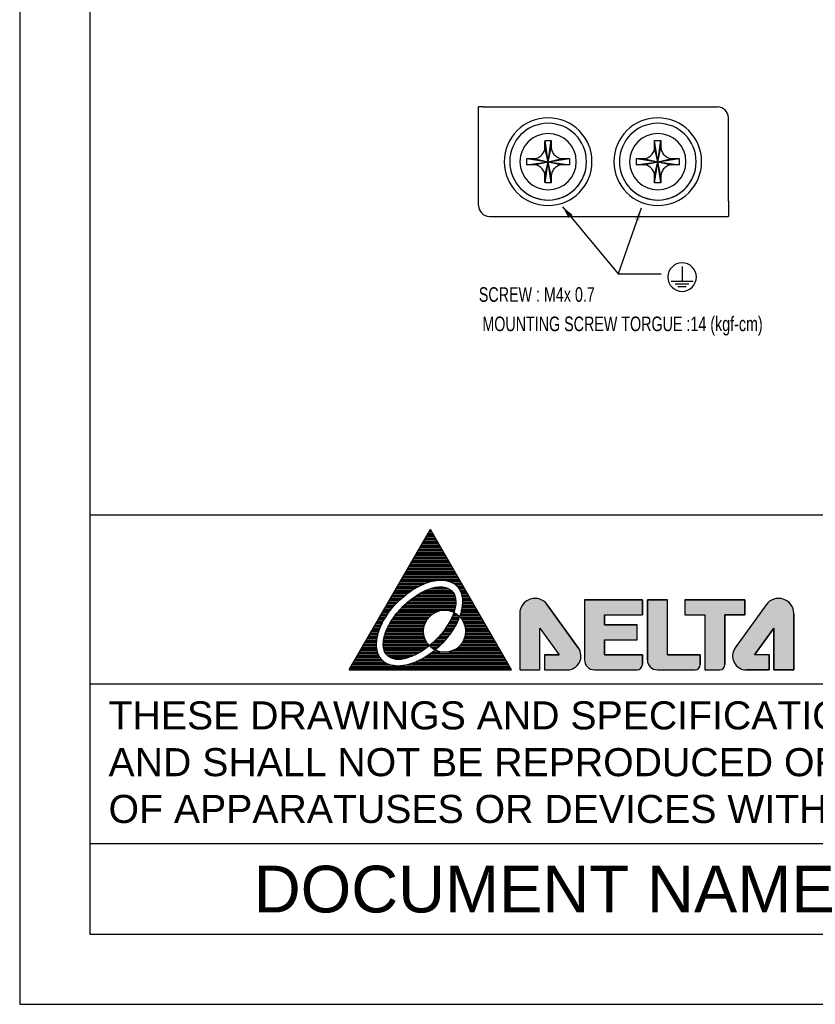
# Model space of a CAD drawing. Header units: millimetres. Extents: x -630 to -92, y 209 to 969.
# Tile 1 of 24: x -630 to -412, y 209 to 478. Entities that reach past the tile are written whole.
import ezdxf
from ezdxf.enums import TextEntityAlignment as Align

# ---------------------------------------------------------------- set-up
doc = ezdxf.new("R2010")
doc.units = ezdxf.units.MM
doc.header["$LTSCALE"] = 32.67
doc.linetypes.add('CENTER', pattern=[0.6, 0.375, -0.075, 0.075, -0.075])
doc.layers.get('0').update_dxf_attribs({"linetype": 'CONTINUOUS'})
for name, color, linetype in [('DEFAULT_1', 7, 'CENTER'), ('DELTA', 5, 'CONTINUOUS'), ('DF', 3, 'CONTINUOUS'), ('SPEC', 1, 'CONTINUOUS'), ('TXT', 7, 'CONTINUOUS')]:
    doc.layers.add(name, color=color, linetype=linetype)
doc.styles.get("Standard").update_dxf_attribs({"font": 'txt', "width": 0.7})
doc.styles.add('TEXTSTYLE_1', font='ARIAL.TTF')
doc.dimstyles.new('DIMSTYLE_1', dxfattribs={"dimtxt": 5, "dimasz": 0.1875, "dimexe": 0.18, "dimexo": 0.0625, "dimgap": 0.09, "dimtad": 1, "dimdsep": 46, "dimtxsty": 'Standard', "dimblk": '_FILLED', "dimblk1": '_FILLED', "dimblk2": '_FILLED', "dimcen": 0.09, "dimadec": 0, "dimazin": 0, "dimtp": 0.01, "dimtm": 0.01, "dimtfac": 1, "dimtofl": 0, "dimtmove": 0, "dimatfit": 3, "dimldrblk": '_FILLED', "dimfxl": 0, "dimtolj": 1, "dimarcsym": 0})

# ---------------------------------------------------------------- blocks, each defined once
blk = doc.blocks.new('A$C71E57D54')
at = {"layer": 'DELTA'}
h = blk.add_hatch(color=256, dxfattribs=at)
edge = h.paths.add_edge_path()
edge.add_line((-314.73, -519.27), (-317.85, -519.27))
edge.add_line((-317.85, -519.27), (-317.85, -522.48))
edge.add_line((-317.85, -522.48), (-313, -522.48))
edge.add_arc((-313, -519.53), 2.96, 270, 395.6164)
edge.add_line((-310.6, -517.81), (-317.23, -508.56))
edge.add_arc((-319.87, -510.46), 3.25, 35.7261, 180)
edge.add_line((-323.12, -510.46), (-323.12, -522.48))
edge.add_line((-323.12, -522.48), (-318.84, -522.48))
edge.add_line((-318.84, -522.48), (-318.84, -513.54))
edge.add_line((-318.84, -513.54), (-314.73, -519.27))
edge = h.paths.add_edge_path()
edge.add_arc((-307.14, -520.34), 2.14, 180, 270)
edge.add_line((-307.14, -522.48), (-298.02, -522.48))
edge.add_arc((-298.02, -521.37), 1.11, 270, 360)
edge.add_line((-296.91, -521.37), (-296.91, -519.27))
edge.add_line((-296.91, -519.27), (-304.99, -519.27))
edge.add_line((-304.99, -519.27), (-304.99, -516.05))
edge.add_line((-304.99, -516.05), (-297.99, -516.05))
edge.add_line((-297.99, -516.05), (-297.99, -512.84))
edge.add_line((-297.99, -512.84), (-304.99, -512.84))
edge.add_line((-304.99, -512.84), (-304.99, -510.7))
edge.add_line((-304.99, -510.7), (-296.91, -510.7))
edge.add_line((-296.91, -510.7), (-296.91, -507.48))
edge.add_line((-296.91, -507.48), (-309.28, -507.48))
edge.add_line((-309.28, -507.48), (-309.28, -520.34))
edge = h.paths.add_edge_path()
edge.add_arc((-293.7, -520.34), 2.14, 180.0847, 270)
edge.add_line((-293.7, -522.48), (-285.66, -522.48))
edge.add_arc((-285.66, -521.37), 1.11, 270, 360)
edge.add_line((-284.55, -521.37), (-284.55, -519.27))
edge.add_line((-284.55, -519.27), (-291.56, -519.27))
edge.add_line((-291.56, -519.27), (-291.56, -507.48))
edge.add_line((-291.56, -507.48), (-295.84, -507.48))
edge.add_line((-295.84, -507.48), (-295.84, -520.34))
edge = h.paths.add_edge_path()
edge.add_line((-287.85, -510.7), (-283.56, -510.7))
edge.add_line((-283.56, -510.7), (-283.56, -522.48))
edge.add_line((-283.56, -522.48), (-280.39, -522.48))
edge.add_arc((-280.39, -521.37), 1.11, 270, 360)
edge.add_line((-279.28, -521.37), (-279.28, -510.7))
edge.add_line((-279.28, -510.7), (-274.99, -510.7))
edge.add_line((-274.99, -510.7), (-274.99, -507.48))
edge.add_line((-274.99, -507.48), (-287.85, -507.48))
edge.add_line((-287.85, -507.48), (-287.85, -510.7))
edge = h.paths.add_edge_path()
edge.add_line((-269.82, -519.27), (-272.94, -519.27))
edge.add_line((-272.94, -519.27), (-268.83, -513.54))
edge.add_line((-268.83, -513.54), (-268.83, -522.48))
edge.add_line((-268.83, -522.48), (-264.55, -522.48))
edge.add_line((-264.55, -522.48), (-264.55, -510.46))
edge.add_arc((-267.8, -510.46), 3.25, 0, 144.2739)
edge.add_line((-270.44, -508.56), (-277.07, -517.81))
edge.add_arc((-274.67, -519.53), 2.96, 144.3836, 270)
edge.add_line((-274.67, -522.48), (-269.82, -522.48))
edge.add_line((-269.82, -522.48), (-269.82, -519.27))
for p, q in [((-430, 0), (-430, -594)), ((-430, -594), (-10, -594))]:
    blk.add_line(p, q)
for p, q in [((-359.55, -522.48), (-342.23, -492.48)), ((-342.5, -492.96), (-342.15, -492.61)), ((-324.9, -522.48), (-342.23, -492.48)), ((-343.42, -494.56), (-341.03, -494.56)), ((-343.24, -494.24), (-341.21, -494.24)), ((-343.06, -493.93), (-341.39, -493.93)), ((-342.88, -493.62), (-341.57, -493.62)), ((-342.7, -493.31), (-341.75, -493.31)), ((-342.52, -492.99), (-341.93, -492.99)), ((-342.22, -492.68), (-342.11, -492.68)), ((-344.69, -496.74), (-339.77, -496.74)), ((-344.51, -496.43), (-339.95, -496.43)), ((-344.33, -496.12), (-340.13, -496.12)), ((-344.14, -495.81), (-340.31, -495.81)), ((-343.96, -495.49), (-340.49, -495.49)), ((-343.78, -495.18), (-340.67, -495.18)), ((-343.6, -494.87), (-340.85, -494.87)), ((-345.95, -498.93), (-338.5, -498.93)), ((-345.77, -498.62), (-338.68, -498.62)), ((-345.59, -498.31), (-338.86, -498.31)), ((-345.41, -497.99), (-339.04, -497.99)), ((-345.23, -497.68), (-339.22, -497.68)), ((-345.05, -497.37), (-339.4, -497.37)), ((-344.87, -497.06), (-339.58, -497.06)), ((-347.03, -500.81), (-337.42, -500.81)), ((-346.85, -500.49), (-337.6, -500.49)), ((-346.67, -500.18), (-337.78, -500.18)), ((-346.49, -499.87), (-337.96, -499.87)), ((-346.31, -499.56), (-338.14, -499.56)), ((-346.13, -499.24), (-338.32, -499.24)), ((-348.29, -502.99), (-336.16, -502.99)), ((-348.11, -502.68), (-336.34, -502.68)), ((-347.93, -502.37), (-336.52, -502.37)), ((-347.75, -502.06), (-336.7, -502.06)), ((-347.57, -501.74), (-336.88, -501.74)), ((-347.39, -501.43), (-337.06, -501.43)), ((-347.21, -501.12), (-337.24, -501.12)), ((-349.56, -505.18), (-345.73, -505.18)), ((-349.38, -504.87), (-345.2, -504.87)), ((-349.2, -504.56), (-344.61, -504.56)), ((-349.02, -504.24), (-343.95, -504.24)), ((-348.84, -503.93), (-343.19, -503.93)), ((-348.66, -503.62), (-342.21, -503.62)), ((-348.47, -503.31), (-340.36, -503.31)), ((-342.39, -505.18), (-338.18, -505.18)), ((-341.27, -504.87), (-338.94, -504.87)), ((-339.57, -503.31), (-335.98, -503.31)), ((-338.03, -503.62), (-335.8, -503.62)), ((-337.37, -503.93), (-335.62, -503.93)), ((-336.91, -504.24), (-335.43, -504.24)), ((-336.56, -504.56), (-335.25, -504.56)), ((-336.29, -504.87), (-335.07, -504.87)), ((-336.07, -505.18), (-334.89, -505.18)), ((-350.82, -507.37), (-348.61, -507.37)), ((-350.64, -507.06), (-348.26, -507.06)), ((-350.46, -506.74), (-347.9, -506.74)), ((-350.28, -506.43), (-347.51, -506.43)), ((-350.1, -506.12), (-347.11, -506.12)), ((-349.92, -505.81), (-346.68, -505.81)), ((-349.74, -505.49), (-346.22, -505.49)), ((-346.29, -507.37), (-336.84, -507.37)), ((-345.87, -507.06), (-336.89, -507.06)), ((-345.43, -506.74), (-336.97, -506.74)), ((-344.95, -506.43), (-337.09, -506.43)), ((-344.42, -506.12), (-337.24, -506.12)), ((-343.84, -505.81), (-337.46, -505.81)), ((-343.19, -505.49), (-337.75, -505.49)), ((-335.89, -505.49), (-334.71, -505.49)), ((-335.74, -505.81), (-334.53, -505.81)), ((-335.63, -506.12), (-334.35, -506.12)), ((-335.54, -506.43), (-334.17, -506.43)), ((-335.47, -506.74), (-333.99, -506.74)), ((-335.41, -507.06), (-333.81, -507.06)), ((-335.38, -507.37), (-333.63, -507.37)), ((-351.9, -509.24), (-350.38, -509.24)), ((-351.72, -508.93), (-350.11, -508.93)), ((-351.54, -508.62), (-349.84, -508.62)), ((-351.36, -508.31), (-349.55, -508.31)), ((-351.18, -507.99), (-349.25, -507.99)), ((-351, -507.68), (-348.94, -507.68)), ((-348.37, -509.24), (-336.94, -509.24)), ((-348.07, -508.93), (-336.88, -508.93)), ((-347.75, -508.62), (-336.84, -508.62)), ((-347.41, -508.31), (-336.81, -508.31)), ((-347.06, -507.99), (-336.8, -507.99)), ((-346.68, -507.68), (-336.81, -507.68)), ((-335.48, -509.24), (-332.55, -509.24)), ((-335.43, -508.93), (-332.73, -508.93)), ((-335.4, -508.62), (-332.91, -508.62)), ((-335.37, -508.31), (-333.09, -508.31)), ((-335.36, -507.68), (-333.45, -507.68)), ((-335.36, -507.99), (-333.27, -507.99)), ((-310.6, -517.81), (-317.23, -508.56)), ((-317.23, -508.57), (-310.6, -517.8)), ((-309.28, -507.48), (-309.28, -520.34)), ((-309.28, -507.48), (-309.28, -520.34)), ((-296.91, -507.48), (-309.28, -507.48)), ((-309.28, -507.48), (-296.91, -507.48)), ((-296.91, -510.7), (-296.91, -507.48)), ((-296.91, -507.48), (-296.91, -510.7)), ((-295.84, -507.48), (-295.84, -520.34)), ((-295.84, -520.34), (-295.84, -507.48)), ((-291.56, -507.48), (-295.84, -507.48)), ((-295.84, -507.48), (-291.56, -507.48)), ((-291.56, -519.27), (-291.56, -507.48)), ((-291.56, -519.27), (-291.56, -507.48)), ((-274.99, -507.48), (-287.85, -507.48)), ((-287.85, -507.48), (-274.99, -507.48)), ((-287.85, -507.48), (-287.85, -510.7)), ((-287.85, -507.48), (-287.85, -510.7)), ((-270.44, -508.56), (-277.07, -517.81)), ((-270.44, -508.57), (-277.07, -517.8)), ((-274.99, -510.7), (-274.99, -507.48)), ((-274.99, -507.48), (-274.99, -510.7)), ((-353.17, -511.43), (-351.93, -511.43)), ((-352.99, -511.12), (-351.74, -511.12)), ((-352.81, -510.81), (-351.54, -510.81)), ((-352.62, -510.49), (-351.32, -510.49)), ((-352.44, -510.18), (-351.1, -510.18)), ((-352.26, -509.87), (-350.87, -509.87)), ((-352.08, -509.56), (-350.63, -509.56)), ((-350.17, -511.43), (-342.72, -511.43)), ((-349.94, -511.12), (-342.44, -511.12)), ((-349.71, -510.81), (-342.11, -510.81)), ((-349.47, -510.49), (-341.7, -510.49)), ((-349.21, -510.18), (-341.15, -510.18)), ((-348.94, -509.87), (-340.29, -509.87)), ((-348.67, -509.56), (-337.01, -509.56)), ((-338.09, -509.87), (-337.1, -509.87)), ((-337.7, -511.43), (-336.11, -511.43)), ((-337.56, -511.12), (-335.99, -511.12)), ((-337.43, -510.81), (-336.28, -510.81)), ((-337.31, -510.49), (-336.69, -510.49)), ((-337.23, -510.18), (-337.2, -510.18)), ((-335.94, -511.12), (-331.47, -511.12)), ((-335.88, -510.81), (-331.65, -510.81)), ((-335.78, -510.49), (-331.83, -510.49)), ((-335.69, -510.18), (-332.01, -510.18)), ((-335.67, -511.43), (-331.28, -511.43)), ((-335.61, -509.87), (-332.19, -509.87)), ((-335.54, -509.56), (-332.37, -509.56)), ((-323.12, -510.46), (-323.12, -522.48)), ((-323.12, -510.46), (-323.12, -522.48)), ((-304.99, -510.7), (-296.91, -510.7)), ((-304.99, -510.7), (-296.91, -510.7)), ((-304.99, -512.84), (-304.99, -510.7)), ((-304.99, -510.7), (-304.99, -512.84)), ((-287.85, -510.7), (-283.56, -510.7)), ((-287.85, -510.7), (-283.56, -510.7)), ((-283.56, -510.7), (-283.56, -522.48)), ((-283.56, -510.7), (-283.56, -522.48)), ((-279.28, -521.37), (-279.28, -510.7)), ((-279.28, -510.7), (-279.28, -521.37)), ((-279.28, -510.7), (-274.99, -510.7)), ((-274.99, -510.7), (-279.28, -510.7)), ((-264.55, -522.48), (-264.55, -510.46)), ((-264.55, -510.46), (-264.55, -522.48)), ((-354.43, -513.62), (-353.01, -513.62)), ((-354.25, -513.31), (-352.89, -513.31)), ((-354.07, -512.99), (-352.75, -512.99)), ((-353.89, -512.68), (-352.6, -512.68)), ((-353.71, -512.37), (-352.45, -512.37)), ((-353.53, -512.06), (-352.28, -512.06)), ((-353.35, -511.74), (-352.11, -511.74)), ((-351.43, -513.62), (-343.65, -513.62)), ((-351.28, -513.31), (-343.6, -513.31)), ((-351.12, -512.99), (-343.52, -512.99)), ((-350.95, -512.68), (-343.42, -512.68)), ((-350.77, -512.37), (-343.29, -512.37)), ((-350.58, -512.06), (-343.13, -512.06)), ((-350.38, -511.74), (-342.94, -511.74)), ((-338.99, -513.62), (-337.22, -513.62)), ((-338.77, -513.31), (-337.03, -513.31)), ((-338.57, -512.99), (-336.86, -512.99)), ((-338.37, -512.68), (-336.69, -512.68)), ((-338.19, -512.37), (-336.53, -512.37)), ((-338.02, -512.06), (-336.38, -512.06)), ((-337.85, -511.74), (-336.24, -511.74)), ((-335.44, -511.74), (-331.1, -511.74)), ((-335.25, -512.06), (-330.92, -512.06)), ((-335.1, -512.37), (-330.74, -512.37)), ((-334.97, -512.68), (-330.56, -512.68)), ((-334.87, -512.99), (-330.38, -512.99)), ((-334.79, -513.31), (-330.2, -513.31)), ((-334.74, -513.62), (-330.02, -513.62)), ((-318.84, -513.54), (-314.73, -519.27)), ((-318.84, -522.48), (-318.84, -513.54)), ((-318.84, -513.54), (-314.73, -519.27)), ((-318.84, -522.48), (-318.84, -513.54)), ((-297.99, -512.84), (-304.99, -512.84)), ((-304.99, -512.84), (-297.99, -512.84)), ((-297.99, -516.05), (-297.99, -512.84)), ((-297.99, -516.05), (-297.99, -512.84)), ((-272.94, -519.27), (-268.83, -513.54)), ((-268.83, -513.54), (-272.94, -519.27)), ((-268.83, -513.54), (-268.83, -522.48)), ((-268.83, -522.48), (-268.83, -513.54)), ((-355.51, -515.49), (-353.57, -515.49)), ((-355.33, -515.18), (-353.5, -515.18)), ((-355.15, -514.87), (-353.42, -514.87)), ((-354.97, -514.56), (-353.34, -514.56)), ((-354.79, -514.24), (-353.24, -514.24)), ((-354.61, -513.93), (-353.13, -513.93)), ((-352.1, -515.49), (-343.51, -515.49)), ((-352.02, -515.18), (-343.59, -515.18)), ((-351.93, -514.87), (-343.65, -514.87)), ((-351.82, -514.56), (-343.68, -514.56)), ((-351.7, -514.24), (-343.69, -514.24)), ((-351.57, -513.93), (-343.68, -513.93)), ((-340.51, -515.49), (-338.53, -515.49)), ((-340.22, -515.18), (-338.29, -515.18)), ((-339.95, -514.87), (-338.05, -514.87)), ((-339.69, -514.56), (-337.83, -514.56)), ((-339.45, -514.24), (-337.61, -514.24)), ((-339.21, -513.93), (-337.41, -513.93)), ((-334.87, -515.49), (-328.94, -515.49)), ((-334.79, -515.18), (-329.12, -515.18)), ((-334.74, -514.87), (-329.3, -514.87)), ((-334.71, -514.56), (-329.48, -514.56)), ((-334.7, -513.93), (-329.84, -513.93)), ((-334.69, -514.24), (-329.66, -514.24)), ((-356.77, -517.68), (-353.71, -517.68)), ((-356.59, -517.37), (-353.73, -517.37)), ((-356.41, -517.06), (-353.73, -517.06)), ((-356.23, -516.74), (-353.73, -516.74)), ((-356.05, -516.43), (-353.71, -516.43)), ((-355.87, -516.12), (-353.67, -516.12)), ((-355.69, -515.81), (-353.63, -515.81)), ((-352.29, -516.74), (-342.93, -516.74)), ((-352.29, -517.06), (-342.7, -517.06)), ((-352.28, -517.37), (-342.52, -517.37)), ((-352.26, -516.43), (-343.12, -516.43)), ((-352.25, -517.68), (-342.92, -517.68)), ((-352.22, -516.12), (-343.28, -516.12)), ((-352.17, -515.81), (-343.41, -515.81)), ((-342.42, -517.37), (-340.25, -517.37)), ((-342.14, -517.06), (-339.93, -517.06)), ((-342.08, -517.68), (-340.58, -517.68)), ((-341.78, -516.74), (-339.62, -516.74)), ((-341.44, -516.43), (-339.33, -516.43)), ((-341.11, -516.12), (-339.05, -516.12)), ((-340.8, -515.81), (-338.79, -515.81)), ((-336.3, -517.68), (-327.68, -517.68)), ((-335.97, -517.37), (-327.86, -517.37)), ((-335.69, -517.06), (-328.04, -517.06)), ((-335.46, -516.74), (-328.22, -516.74)), ((-335.27, -516.43), (-328.4, -516.43)), ((-335.11, -516.12), (-328.58, -516.12)), ((-334.98, -515.81), (-328.76, -515.81)), ((-304.99, -516.05), (-297.99, -516.05)), ((-304.99, -516.05), (-297.99, -516.05)), ((-304.99, -519.27), (-304.99, -516.05)), ((-304.99, -516.05), (-304.99, -519.27)), ((-358.04, -519.87), (-352.97, -519.87)), ((-357.86, -519.56), (-353.16, -519.56)), ((-357.68, -519.24), (-353.31, -519.24)), ((-357.5, -518.93), (-353.44, -518.93)), ((-357.32, -518.62), (-353.54, -518.62)), ((-357.14, -518.31), (-353.61, -518.31)), ((-356.96, -517.99), (-353.67, -517.99)), ((-352.19, -517.99), (-343.34, -517.99)), ((-352.1, -518.31), (-343.8, -518.31)), ((-351.97, -518.62), (-344.29, -518.62)), ((-351.8, -518.93), (-344.82, -518.93)), ((-351.56, -519.24), (-345.42, -519.24)), ((-351.24, -519.56), (-346.11, -519.56)), ((-350.76, -519.87), (-346.96, -519.87)), ((-343.5, -519.87), (-326.41, -519.87)), ((-343, -519.56), (-326.59, -519.56)), ((-342.54, -519.24), (-326.77, -519.24)), ((-342.1, -518.93), (-326.95, -518.93)), ((-341.69, -518.62), (-340.2, -518.62)), ((-341.66, -517.99), (-340.93, -517.99)), ((-341.3, -518.31), (-341.1, -518.31)), ((-338.19, -518.62), (-327.13, -518.62)), ((-337.28, -518.31), (-327.32, -518.31)), ((-336.72, -517.99), (-327.5, -517.99)), ((-317.85, -519.27), (-317.85, -522.48)), ((-314.73, -519.27), (-317.85, -519.27)), ((-317.85, -519.27), (-317.85, -522.48)), ((-317.85, -519.27), (-314.73, -519.27)), ((-296.91, -519.27), (-304.99, -519.27)), ((-304.99, -519.27), (-296.91, -519.27)), ((-296.91, -521.37), (-296.91, -519.27)), ((-296.91, -519.27), (-296.91, -521.37)), ((-284.55, -519.27), (-291.56, -519.27)), ((-291.56, -519.27), (-284.55, -519.27)), ((-284.55, -521.37), (-284.55, -519.27)), ((-284.55, -519.27), (-284.55, -521.37)), ((-269.82, -519.27), (-272.94, -519.27)), ((-269.82, -519.27), (-272.94, -519.27)), ((-269.82, -522.48), (-269.82, -519.27)), ((-269.82, -519.27), (-269.82, -522.48)), ((-359.3, -522.06), (-325.15, -522.06)), ((-359.12, -521.74), (-325.33, -521.74)), ((-358.94, -521.43), (-350.82, -521.43)), ((-358.76, -521.12), (-351.57, -521.12)), ((-358.58, -520.81), (-352.07, -520.81)), ((-358.4, -520.49), (-352.44, -520.49)), ((-358.22, -520.18), (-352.74, -520.18)), ((-349.75, -520.18), (-348.33, -520.18)), ((-347.21, -521.43), (-325.51, -521.43)), ((-346.15, -521.12), (-325.69, -521.12)), ((-345.34, -520.81), (-325.87, -520.81)), ((-344.65, -520.49), (-326.05, -520.49)), ((-344.05, -520.18), (-326.23, -520.18)), ((-359.55, -522.48), (-324.9, -522.48)), ((-359.48, -522.37), (-324.97, -522.37)), ((-323.12, -522.48), (-318.84, -522.48)), ((-323.12, -522.48), (-318.84, -522.48)), ((-317.85, -522.48), (-313, -522.48)), ((-317.85, -522.48), (-313, -522.48)), ((-307.14, -522.48), (-298.02, -522.48)), ((-307.14, -522.48), (-298.02, -522.48)), ((-293.7, -522.48), (-285.66, -522.48)), ((-293.7, -522.48), (-285.66, -522.48)), ((-283.56, -522.48), (-280.39, -522.48)), ((-283.56, -522.48), (-280.39, -522.48)), ((-274.67, -522.48), (-269.82, -522.48)), ((-269.82, -522.48), (-274.67, -522.48)), ((-268.83, -522.48), (-264.55, -522.48)), ((-264.55, -522.48), (-268.83, -522.48))]:
    blk.add_line(p, q, dxfattribs=at)
blk.add_circle((-339.19, -514.23), 4.5, dxfattribs=at)
for centre, radius, start, end in [((-319.87, -510.46), 3.25, 35.7261, 180), ((-319.87, -510.46), 3.25, 35.6787, 180), ((-267.8, -510.46), 3.25, 0, 144.2739), ((-267.8, -510.46), 3.25, 0, 144.3213), ((-313, -519.53), 2.96, 270, 35.6787), ((-313, -519.53), 2.96, 270, 35.6164), ((-274.67, -519.53), 2.96, 144.3213, 270), ((-274.67, -519.53), 2.96, 144.3836, 270), ((-307.14, -520.34), 2.14, 180, 270), ((-307.14, -520.34), 2.14, 180, 270), ((-298.02, -521.37), 1.11, 270, 0), ((-298.02, -521.37), 1.11, 270, 0), ((-293.7, -520.34), 2.14, 180.0847, 270), ((-293.7, -520.34), 2.14, 180, 270), ((-285.66, -521.37), 1.11, 270, 0), ((-285.66, -521.37), 1.11, 270, 0), ((-280.39, -521.37), 1.11, 270, 0), ((-280.39, -521.37), 1.11, 270, 0)]:
    blk.add_arc(centre, radius, start, end, dxfattribs=at)
at = {"layer": 'DELTA', "start_tangent": (0.707107, -0.707107), "end_tangent": (0.707107, -0.707107)}
for points in [[(-352.5, -520.44), (-352.01, -520.85), (-351.45, -521.18), (-350.83, -521.43), (-350.14, -521.59), (-349.4, -521.67), (-348.61, -521.65), (-347.78, -521.55), (-346.92, -521.36), (-346.04, -521.08), (-345.14, -520.72), (-344.24, -520.29), (-343.34, -519.77), (-342.46, -519.19), (-341.59, -518.54), (-339.95, -517.08), (-338.49, -515.44), (-337.84, -514.57), (-337.26, -513.69), (-336.74, -512.79), (-336.31, -511.89), (-335.95, -510.99), (-335.67, -510.11), (-335.48, -509.25), (-335.38, -508.42), (-335.36, -507.63), (-335.44, -506.89), (-335.6, -506.2), (-335.85, -505.58), (-336.18, -505.02), (-336.59, -504.53), (-337.08, -504.12), (-337.64, -503.78), (-338.27, -503.54), (-338.96, -503.37), (-339.7, -503.3), (-340.49, -503.32), (-341.31, -503.42), (-342.17, -503.61), (-343.05, -503.88), (-343.95, -504.24), (-344.85, -504.68), (-345.75, -505.19), (-346.64, -505.78), (-347.5, -506.42), (-349.14, -507.89), (-350.61, -509.53), (-351.25, -510.39), (-351.84, -511.28), (-352.35, -512.18), (-352.79, -513.08), (-353.15, -513.98), (-353.42, -514.86), (-353.61, -515.72), (-353.71, -516.54), (-353.73, -517.33), (-353.66, -518.07), (-353.49, -518.76), (-353.25, -519.39), (-352.91, -519.95), (-352.5, -520.44)], [(-351.44, -519.38), (-351.06, -519.69), (-350.62, -519.93), (-350.12, -520.11), (-349.56, -520.21), (-348.96, -520.23), (-348.32, -520.18), (-347.63, -520.06), (-346.92, -519.86), (-346.19, -519.59), (-345.44, -519.25), (-343.92, -518.39), (-342.42, -517.3), (-341.01, -516.02), (-339.73, -514.61), (-338.64, -513.11), (-337.78, -511.59), (-337.44, -510.84), (-337.17, -510.11), (-336.97, -509.4), (-336.85, -508.71), (-336.8, -508.07), (-336.82, -507.47), (-336.92, -506.91), (-337.1, -506.41), (-337.34, -505.97), (-337.65, -505.59), (-338.03, -505.28), (-338.47, -505.03), (-338.98, -504.86), (-339.53, -504.76), (-340.13, -504.74), (-340.78, -504.79), (-341.46, -504.91), (-342.17, -505.11), (-342.91, -505.38), (-343.66, -505.71), (-345.17, -506.58), (-346.67, -507.67), (-348.08, -508.95), (-349.36, -510.36), (-350.45, -511.85), (-351.32, -513.37), (-351.65, -514.12), (-351.92, -514.86), (-352.12, -515.57), (-352.24, -516.25), (-352.29, -516.9), (-352.27, -517.5), (-352.17, -518.05), (-352, -518.56), (-351.75, -519), (-351.44, -519.38)]]:
    blk.add_spline(points, degree=3, dxfattribs=at)
at = {"layer": 'DF'}
for p, q in [((-415, -15), (-415, -579)), ((-25, -489.42), (-415, -489.42)), ((-25, -525.54), (-415, -525.54)), ((-25, -559.71), (-415, -559.71)), ((-415, -579), (-25, -579))]:
    blk.add_line(p, q, dxfattribs=at)
at = {"layer": 'SPEC', "insert": (-411.01, -529.22), "char_height": 6, "width": 393.4779, "attachment_point": 1, "style": 'TEXTSTYLE_1'}
blk.add_mtext('THESE DRAWINGS AND SPECIFICATIONS ARE THE PROPERTY OF DELTA ELECTRONICS, INC. \\PAND SHALL NOT BE REPRODUCED OR USED AS THE BASIS FOR THE MANUFACTURE OR SELL \\POF APPARATUSES OR DEVICES WITHOUT PERMISSION.', dxfattribs=at)
at = {"layer": 'TXT', "style": 'TEXTSTYLE_1'}
blk.add_text('DOCUMENT NAME', height=10, dxfattribs=at).set_placement((-317.5, -569.36), align=Align.MIDDLE)
blk = doc.blocks.new('_FILLED')
at = {"color": 0, "linetype": 'ByBlock'}
blk.add_solid([(0, 0), (-1, 0.2), (-1, -0.2)], dxfattribs=at)

msp = doc.modelspace()

# ---------------------------------------------------------------- linework, layer by layer
for p, q in [((-504.53, 427.527), (-504.53, 454.527)), ((-504.425, 454.527), (-504.53, 454.527)), ((-436.13, 428.712), (-436.13, 425.714))]:
    msp.add_line(p, q)
at = {"color": 7, "linetype": 'Continuous'}
for p, q in [((-448.823, 410.87), (-448.823, 406.82)), ((-451.823, 406.82), (-445.823, 406.82)), ((-450.698, 406.07), (-446.948, 406.07)), ((-449.948, 405.32), (-447.698, 405.32))]:
    msp.add_line(p, q, dxfattribs=at)
for start, end in [(0, 180), (180, 0)]:
    msp.add_arc((-448.823, 407.93), 3.9, start, end, dxfattribs=at)
at = {"layer": 'DEFAULT_1', "color": 0, "linetype": 'Continuous'}
for p, q in [((-503.342, 454.527), (-504.425, 454.527)), ((-503.342, 454.527), (-500.344, 454.527)), ((-500.344, 454.527), (-439.13, 454.527)), ((-436.13, 428.712), (-436.13, 451.527)), ((-485.48, 439.527), (-486.33, 445.341)), ((-485.48, 439.527), (-484.629, 445.341)), ((-455.48, 439.527), (-456.33, 445.341)), ((-455.48, 439.527), (-454.629, 445.341)), ((-485.48, 439.527), (-486.358, 443.404)), ((-485.48, 439.527), (-484.602, 443.404)), ((-455.48, 439.527), (-456.358, 443.404)), ((-455.48, 439.527), (-454.602, 443.404)), ((-491.294, 440.378), (-485.48, 439.527)), ((-491.294, 438.676), (-485.48, 439.527)), ((-489.357, 440.405), (-485.48, 439.527)), ((-489.357, 438.649), (-485.48, 439.527)), ((-486.358, 435.649), (-485.48, 439.527)), ((-486.33, 433.713), (-485.48, 439.527)), ((-485.48, 439.527), (-481.602, 440.405)), ((-485.48, 439.527), (-479.665, 440.378)), ((-485.48, 439.527), (-479.665, 438.676)), ((-484.602, 435.649), (-485.48, 439.527)), ((-484.629, 433.713), (-485.48, 439.527)), ((-485.48, 439.527), (-481.602, 438.649)), ((-461.294, 440.378), (-455.48, 439.527)), ((-461.294, 438.676), (-455.48, 439.527)), ((-459.357, 440.405), (-455.48, 439.527)), ((-459.357, 438.649), (-455.48, 439.527)), ((-456.358, 435.649), (-455.48, 439.527)), ((-456.33, 433.713), (-455.48, 439.527)), ((-455.48, 439.527), (-451.602, 440.405)), ((-455.48, 439.527), (-449.665, 440.378)), ((-454.602, 435.649), (-455.48, 439.527)), ((-454.629, 433.713), (-455.48, 439.527)), ((-455.48, 439.527), (-451.602, 438.649)), ((-455.48, 439.527), (-449.665, 438.676)), ((-501.53, 424.527), (-467.728, 424.527)), ((-467.63, 424.527), (-466.899, 424.527)), ((-467.63, 424.527), (-466.13, 424.527)), ((-466.899, 424.527), (-466.13, 424.527)), ((-466.13, 424.527), (-436.13, 424.527)), ((-466.13, 424.527), (-436.13, 424.527)), ((-436.13, 425.714), (-436.13, 424.527))]:
    msp.add_line(p, q, dxfattribs=at)
for points in [[(-486.358, 443.404), (-486.352, 443.877), (-486.345, 444.371), (-486.338, 444.865), (-486.33, 445.341)], [(-486.33, 445.341), (-485.763, 445.347), (-485.195, 445.347), (-484.629, 445.341)], [(-484.629, 445.341), (-484.621, 444.866), (-484.614, 444.373), (-484.607, 443.88), (-484.602, 443.404)], [(-456.358, 443.404), (-456.352, 443.877), (-456.345, 444.371), (-456.338, 444.865), (-456.33, 445.341)], [(-456.33, 445.341), (-455.763, 445.347), (-455.195, 445.347), (-454.629, 445.341)], [(-454.629, 445.341), (-454.621, 444.866), (-454.614, 444.373), (-454.607, 443.88), (-454.602, 443.404)], [(-489.357, 440.405), (-489.017, 440.429), (-488.666, 440.499), (-488.323, 440.611), (-488.009, 440.756), (-487.741, 440.917), (-487.503, 441.093), (-487.277, 441.295), (-487.071, 441.519), (-486.889, 441.76), (-486.731, 442.017), (-486.595, 442.295), (-486.481, 442.61), (-486.395, 442.98), (-486.358, 443.404)], [(-484.602, 443.404), (-484.564, 442.978), (-484.478, 442.608), (-484.364, 442.295), (-484.23, 442.02), (-484.073, 441.764), (-483.89, 441.522), (-483.683, 441.296), (-483.458, 441.094), (-483.223, 440.921), (-482.959, 440.761), (-482.645, 440.614), (-482.298, 440.5), (-481.944, 440.43), (-481.602, 440.405)], [(-459.357, 440.405), (-459.017, 440.429), (-458.666, 440.499), (-458.323, 440.611), (-458.009, 440.756), (-457.741, 440.917), (-457.503, 441.093), (-457.277, 441.295), (-457.071, 441.519), (-456.889, 441.76), (-456.731, 442.017), (-456.595, 442.295), (-456.481, 442.61), (-456.395, 442.98), (-456.358, 443.404)], [(-454.602, 443.404), (-454.564, 442.978), (-454.478, 442.608), (-454.364, 442.295), (-454.23, 442.02), (-454.073, 441.764), (-453.89, 441.522), (-453.683, 441.296), (-453.458, 441.094), (-453.223, 440.921), (-452.959, 440.761), (-452.645, 440.614), (-452.298, 440.5), (-451.944, 440.43), (-451.602, 440.405)], [(-491.3, 439.527), (-491.299, 439.811), (-491.297, 440.094), (-491.294, 440.378)], [(-491.294, 438.676), (-491.297, 438.959), (-491.299, 439.243), (-491.3, 439.527)], [(-491.294, 440.378), (-490.818, 440.385), (-490.326, 440.393), (-489.833, 440.399), (-489.357, 440.405)], [(-481.602, 440.405), (-481.13, 440.399), (-480.636, 440.393), (-480.141, 440.385), (-479.665, 440.378)], [(-479.665, 440.378), (-479.662, 440.094), (-479.66, 439.811), (-479.659, 439.527)], [(-479.659, 439.527), (-479.66, 439.243), (-479.662, 438.959), (-479.665, 438.676)], [(-461.3, 439.527), (-461.299, 439.811), (-461.297, 440.094), (-461.294, 440.378)], [(-461.294, 438.676), (-461.297, 438.959), (-461.299, 439.243), (-461.3, 439.527)], [(-461.294, 440.378), (-460.818, 440.385), (-460.326, 440.393), (-459.833, 440.399), (-459.357, 440.405)], [(-451.602, 440.405), (-451.13, 440.399), (-450.636, 440.393), (-450.141, 440.385), (-449.665, 440.378)], [(-449.665, 440.378), (-449.662, 440.094), (-449.66, 439.811), (-449.659, 439.527)], [(-449.659, 439.527), (-449.66, 439.243), (-449.662, 438.959), (-449.665, 438.676)], [(-489.357, 438.649), (-489.83, 438.654), (-490.323, 438.661), (-490.818, 438.668), (-491.294, 438.676)], [(-486.358, 435.649), (-486.395, 436.075), (-486.481, 436.445), (-486.595, 436.758), (-486.729, 437.034), (-486.886, 437.29), (-487.069, 437.532), (-487.276, 437.757), (-487.501, 437.959), (-487.736, 438.133), (-488, 438.292), (-488.314, 438.439), (-488.661, 438.554), (-489.015, 438.624), (-489.357, 438.649)], [(-481.602, 438.649), (-481.943, 438.624), (-482.293, 438.555), (-482.636, 438.443), (-482.95, 438.297), (-483.218, 438.136), (-483.456, 437.96), (-483.682, 437.758), (-483.888, 437.534), (-484.07, 437.294), (-484.228, 437.037), (-484.364, 436.759), (-484.479, 436.443), (-484.564, 436.074), (-484.602, 435.649)], [(-479.665, 438.676), (-480.141, 438.668), (-480.634, 438.661), (-481.126, 438.654), (-481.602, 438.649)], [(-459.357, 438.649), (-459.83, 438.654), (-460.323, 438.661), (-460.818, 438.668), (-461.294, 438.676)], [(-456.358, 435.649), (-456.395, 436.075), (-456.481, 436.445), (-456.595, 436.758), (-456.729, 437.034), (-456.886, 437.29), (-457.069, 437.532), (-457.276, 437.757), (-457.501, 437.959), (-457.736, 438.133), (-458, 438.292), (-458.314, 438.439), (-458.661, 438.554), (-459.015, 438.624), (-459.357, 438.649)], [(-451.602, 438.649), (-451.943, 438.624), (-452.293, 438.555), (-452.636, 438.443), (-452.95, 438.297), (-453.218, 438.136), (-453.456, 437.96), (-453.682, 437.758), (-453.888, 437.534), (-454.07, 437.294), (-454.228, 437.037), (-454.364, 436.759), (-454.479, 436.443), (-454.564, 436.074), (-454.602, 435.649)], [(-449.665, 438.676), (-450.141, 438.668), (-450.634, 438.661), (-451.126, 438.654), (-451.602, 438.649)], [(-486.33, 433.713), (-486.338, 434.188), (-486.345, 434.681), (-486.352, 435.174), (-486.358, 435.649)], [(-484.602, 435.649), (-484.607, 435.177), (-484.614, 434.683), (-484.621, 434.188), (-484.629, 433.713)], [(-456.33, 433.713), (-456.338, 434.188), (-456.345, 434.681), (-456.352, 435.174), (-456.358, 435.649)], [(-454.602, 435.649), (-454.607, 435.177), (-454.614, 434.683), (-454.621, 434.188), (-454.629, 433.713)], [(-484.629, 433.713), (-485.196, 433.707), (-485.764, 433.707), (-486.33, 433.713)], [(-454.629, 433.713), (-455.196, 433.707), (-455.764, 433.707), (-456.33, 433.713)], [(-467.728, 424.527), (-467.695, 424.527), (-467.663, 424.527), (-467.63, 424.527)]]:
    msp.add_lwpolyline(points, dxfattribs=at)
for centre, radius, start, end in [((-439.13, 451.527), 3, 0, 90), ((-485.48, 439.527), 12, 0, 180), ((-455.48, 439.527), 12, 0, 180), ((-485.48, 439.527), 10.5, 0, 180), ((-455.48, 439.527), 10.5, 0, 180), ((-485.48, 439.527), 7.714, 0, 180), ((-455.48, 439.527), 7.714, 0, 180), ((-485.48, 439.527), 12, 180, 0), ((-485.48, 439.527), 10.5, 180, 0), ((-485.48, 439.527), 7.714, 180, 0), ((-455.48, 439.527), 12, 180, 0), ((-455.48, 439.527), 10.5, 180, 0), ((-455.48, 439.527), 7.714, 180, 0), ((-485.48, 439.527), 10.5, 188.56357, 353.49634), ((-455.48, 439.527), 10.5, 188.56357, 353.49634), ((-501.53, 427.527), 3, 180, 269.999)]:
    msp.add_arc(centre, radius, start, end, dxfattribs=at)

# ---------------------------------------------------------------- block references
at = {"layer": 'TXT', "color": 7, "xscale": 1.279999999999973, "yscale": 1.279999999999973, "zscale": 1.28}
msp.add_blockref('A$C71E57D54', (-79.646, 969.224), dxfattribs=at)

# ---------------------------------------------------------------- texts
at = {"color": 7, "linetype": 'Continuous', "insert": (-504.438, 405.173), "char_height": 4, "width": 47.6028, "attachment_point": 1}
msp.add_mtext('{\\fArial|b0|i0|c0|p34;SCREW : M4x 0.7}', dxfattribs=at)
at = {"color": 7, "linetype": 'Continuous', "insert": (-503.474, 397.138), "char_height": 4, "attachment_point": 1}
msp.add_mtext('{\\fArial|b0|i0|c0|p34;MOUNTING SCREW TORGUE :14 (kgf-cm)}', dxfattribs=at)

# ---------------------------------------------------------------- leaders
at = {"color": 7, "linetype": 'Continuous'}
for points in [[(-481.549, 427.202), (-466.284, 408.818), (-454.541, 408.818)], [(-460.021, 426.811), (-466.284, 408.818)]]:
    msp.add_leader(points, dimstyle='DIMSTYLE_1', override={"dimasz": 3.5, "dimexe": 1, "dimexo": 1, "dimgap": 1}, dxfattribs=at)

doc.saveas('drawing.dxf')
